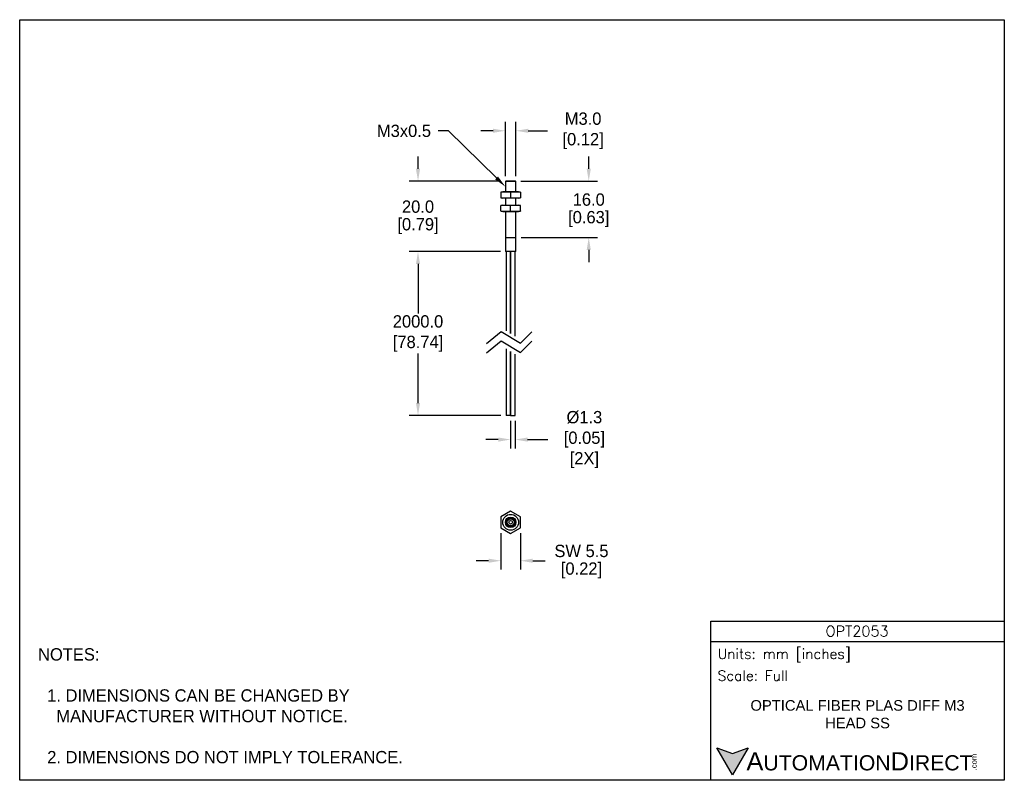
# Model space of a CAD drawing. Header units: inches. Extents: x 0 to 279, y 0 to 216.
import ezdxf
from ezdxf import colors
from ezdxf.entities.mleader import LeaderData, LeaderLine
from ezdxf.math import Vec2, Vec3

# ---------------------------------------------------------------- set-up
doc = ezdxf.new("R2010")
doc.units = ezdxf.units.IN
doc.header["$LTSCALE"] = 10
doc.header["$MEASUREMENT"] = 0
for name, color, linetype in [('DIMENSIONS', 140, 'Continuous'), ('DV2_0', 7, 'Continuous'), ('TEXT', 140, 'Continuous')]:
    doc.layers.add(name, color=color, linetype=linetype)
doc.styles.add('ROMANS', font='romans.shx')
doc.styles.add('型式1', font='txt')
doc.dimstyles.get("Standard").update_dxf_attribs({"dimtxt": 3.5, "dimasz": 3.5, "dimexe": 2.5, "dimexo": 1.5, "dimgap": 1, "dimtad": 0, "dimtih": 1, "dimtoh": 1, "dimdec": 1, "dimzin": 0, "dimdsep": 46, "dimtxsty": 'Standard', "dimcen": 0, "dimadec": 0, "dimazin": 0, "dimtfac": 1, "dimtdec": 1, "dimtofl": 0, "dimtmove": 0, "dimatfit": 3, "dimfxl": 1, "dimtolj": 1, "dimtzin": 0, "dimarcsym": 0})

# ---------------------------------------------------------------- blocks, each defined once
blk = doc.blocks.new('SE1')
at = {"layer": 'DV2_0', "color": 7, "linetype": 'Continuous'}
for p, q in [((159.36, 82.16), (153.86, 78.99)), ((153.86, 78.99), (153.86, 72.64)), ((164.86, 78.99), (159.36, 82.16)), ((164.86, 72.64), (164.86, 78.99)), ((153.86, 72.64), (159.36, 69.46)), ((159.36, 69.46), (164.86, 72.64))]:
    blk.add_line(p, q, dxfattribs=at)
for radius in [4.5, 3, 2.8, 2, 1.05]:
    blk.add_circle((159.36, 75.81), radius, dxfattribs=at)
blk.add_arc((159.36, 75.81), 2.39, 255, 195, dxfattribs=at)
blk = doc.blocks.new('*D8')
at = {"layer": 'DEFPOINTS', "color": 0, "transparency": 16777216}
for p in [(140.72, 170.07), (161.48, 170.07), (140.82, 154.07)]:
    blk.add_point(p, dxfattribs=at)
at = {"layer": 'DIMENSIONS', "color": 0, "lineweight": -2, "transparency": 16777216}
for p, q in [((161.48, 173.57), (161.48, 177.07)), ((142.22, 170.07), (163.98, 170.07)), ((142.32, 154.07), (163.98, 154.07)), ((161.48, 150.57), (161.48, 147.07))]:
    blk.add_line(p, q, dxfattribs=at)
at = {"layer": 'DIMENSIONS', "color": 0, "transparency": 16777216}
for points in [[(160.89, 173.57), (162.06, 173.57), (161.48, 170.07)], [(160.89, 150.57), (162.06, 150.57), (161.48, 154.07)]]:
    blk.add_solid(points, dxfattribs=at)
at = {"layer": 'DIMENSIONS', "color": 0, "transparency": 16777216, "char_height": 3.5, "attachment_point": 5}
for s, insert in [('\\A1;16.0', (161.48, 164.82)), ('\\A1;[0.63]', (161.48, 159.32))]:
    blk.add_mtext(s, dxfattribs=dict(at, insert=insert))
blk = doc.blocks.new('*D9')
at = {"layer": 'DEFPOINTS', "color": 0, "transparency": 16777216}
for p in [(139.32, 103.57), (140.62, 103.57), (140.62, 96.72)]:
    blk.add_point(p, dxfattribs=at)
at = {"layer": 'DIMENSIONS', "color": 0, "lineweight": -2, "transparency": 16777216}
for p, q in [((139.32, 102.07), (139.32, 94.22)), ((140.62, 102.07), (140.62, 94.22)), ((135.82, 96.72), (132.32, 96.72)), ((144.12, 96.72), (149.84, 96.72))]:
    blk.add_line(p, q, dxfattribs=at)
at = {"layer": 'DIMENSIONS', "color": 0, "transparency": 16777216}
for points in [[(135.82, 97.3), (135.82, 96.13), (139.32, 96.72)], [(144.12, 97.3), (144.12, 96.13), (140.62, 96.72)]]:
    blk.add_solid(points, dxfattribs=at)
at = {"layer": 'DIMENSIONS', "color": 0, "transparency": 16777216, "insert": (159.59, 96.72), "char_height": 3.5, "attachment_point": 5}
blk.add_mtext('\\A1; %%C1.3\\P [0.05]\\P [2X]', dxfattribs=at)
blk = doc.blocks.new('*D10')
at = {"layer": 'DEFPOINTS', "color": 0, "transparency": 16777216}
for p in [(136.57, 71.64), (142.07, 71.64), (142.07, 62.33)]:
    blk.add_point(p, dxfattribs=at)
at = {"layer": 'DIMENSIONS', "color": 0, "lineweight": -2, "transparency": 16777216}
for p, q in [((136.57, 70.14), (136.57, 59.83)), ((142.07, 70.14), (142.07, 59.83)), ((133.07, 62.33), (129.57, 62.33)), ((145.57, 62.33), (149.07, 62.33))]:
    blk.add_line(p, q, dxfattribs=at)
at = {"layer": 'DIMENSIONS', "color": 0, "transparency": 16777216}
for points in [[(133.07, 62.91), (133.07, 61.75), (136.57, 62.33)], [(145.57, 62.91), (145.57, 61.75), (142.07, 62.33)]]:
    blk.add_solid(points, dxfattribs=at)
at = {"layer": 'DIMENSIONS', "color": 0, "transparency": 16777216, "char_height": 3.5, "attachment_point": 5}
for s, insert in [('\\A1;SW 5.5', (159.41, 65.08)), ('\\A1;[0.22]', (159.41, 59.58))]:
    blk.add_mtext(s, dxfattribs=dict(at, insert=insert))
blk = doc.blocks.new('*D11')
at = {"layer": 'DEFPOINTS', "color": 0, "transparency": 16777216}
for p in [(113.03, 170.07), (137.92, 170.07), (137.92, 150.07)]:
    blk.add_point(p, dxfattribs=at)
at = {"layer": 'DIMENSIONS', "color": 0, "lineweight": -2, "transparency": 16777216}
for p, q in [((113.03, 173.57), (113.03, 177.07)), ((136.42, 170.07), (110.53, 170.07)), ((136.42, 150.07), (110.53, 150.07)), ((113.03, 146.57), (113.03, 143.07))]:
    blk.add_line(p, q, dxfattribs=at)
at = {"layer": 'DIMENSIONS', "color": 0, "transparency": 16777216}
for points in [[(112.44, 173.57), (113.61, 173.57), (113.03, 170.07)], [(112.44, 146.57), (113.61, 146.57), (113.03, 150.07)]]:
    blk.add_solid(points, dxfattribs=at)
at = {"layer": 'DIMENSIONS', "color": 0, "transparency": 16777216, "char_height": 3.5, "attachment_point": 5}
for s, insert in [('\\A1;20.0', (113.03, 162.82)), ('\\A1;[0.79]', (113.03, 157.32))]:
    blk.add_mtext(s, dxfattribs=dict(at, insert=insert))
blk = doc.blocks.new('*D12')
at = {"layer": 'DEFPOINTS', "color": 0, "transparency": 16777216}
for p in [(137.92, 150.07), (113.03, 103.57), (138.02, 103.57)]:
    blk.add_point(p, dxfattribs=at)
at = {"layer": 'DIMENSIONS', "color": 0, "lineweight": -2, "transparency": 16777216}
for p, q in [((136.42, 150.07), (110.53, 150.07)), ((113.03, 146.57), (113.03, 132.48)), ((113.03, 107.07), (113.03, 121.15)), ((136.52, 103.57), (110.53, 103.57))]:
    blk.add_line(p, q, dxfattribs=at)
at = {"layer": 'DIMENSIONS', "color": 0, "transparency": 16777216}
for points in [[(112.44, 146.57), (113.61, 146.57), (113.03, 150.07)], [(112.44, 107.07), (113.61, 107.07), (113.03, 103.57)]]:
    blk.add_solid(points, dxfattribs=at)
at = {"layer": 'DIMENSIONS', "color": 0, "transparency": 16777216, "insert": (113.03, 126.82), "char_height": 3.5, "attachment_point": 5}
blk.add_mtext('\\A1;2000.0\\P[78.74]', dxfattribs=at)
blk = doc.blocks.new('*D13')
at = {"layer": 'DEFPOINTS', "color": 0, "transparency": 16777216}
for p in [(140.82, 184.37), (137.82, 169.97), (140.82, 169.97)]:
    blk.add_point(p, dxfattribs=at)
at = {"layer": 'DIMENSIONS', "color": 0, "lineweight": -2, "transparency": 16777216}
for p, q in [((137.82, 171.47), (137.82, 186.87)), ((140.82, 171.47), (140.82, 186.87)), ((134.32, 184.37), (130.82, 184.37)), ((144.32, 184.37), (149.77, 184.37))]:
    blk.add_line(p, q, dxfattribs=at)
at = {"layer": 'DIMENSIONS', "color": 0, "transparency": 16777216}
for points in [[(134.32, 184.95), (134.32, 183.79), (137.82, 184.37)], [(144.32, 184.95), (144.32, 183.79), (140.82, 184.37)]]:
    blk.add_solid(points, dxfattribs=at)
at = {"layer": 'DIMENSIONS', "color": 0, "transparency": 16777216, "insert": (159.23, 184.37), "char_height": 3.5, "attachment_point": 5}
blk.add_mtext('\\A1; M3.0\\P [0.12]', dxfattribs=at)

msp = doc.modelspace()

# ---------------------------------------------------------------- hatches: boundary and pattern name
at = {"layer": 'TEXT'}
msp.add_hatch(color=256, dxfattribs=at).paths.add_polyline_path([(206.74, 9.21), (202.31, 7.59), (197.87, 9.21), (202.31, 1.53)])

# ---------------------------------------------------------------- linework, layer by layer
for p, q in [((137.92, 170.07), (137.82, 169.97)), ((140.82, 169.97), (137.82, 169.97)), ((137.82, 169.97), (137.82, 167.07)), ((140.72, 170.07), (137.92, 170.07)), ((140.82, 169.97), (140.72, 170.07)), ((140.82, 167.07), (140.82, 169.97)), ((137.07, 167.07), (136.57, 166.98)), ((136.57, 166.9), (136.57, 166.98)), ((136.57, 166.9), (136.57, 165.43)), ((136.57, 165.43), (136.57, 165.35)), ((136.57, 165.35), (137.07, 165.27)), ((141.57, 167.07), (137.07, 167.07)), ((141.57, 165.27), (137.07, 165.27)), ((137.82, 165.27), (137.82, 163.27)), ((139.32, 166.9), (139.32, 165.43)), ((140.82, 163.27), (140.82, 165.27)), ((142.07, 166.98), (141.57, 167.07)), ((141.57, 165.27), (142.07, 165.35)), ((142.07, 166.9), (142.07, 166.98)), ((142.07, 166.9), (142.07, 165.43)), ((142.07, 165.43), (142.07, 165.35)), ((137.07, 163.27), (136.57, 163.18)), ((136.57, 163.1), (136.57, 163.18)), ((136.57, 161.63), (136.57, 163.1)), ((137.07, 163.27), (141.57, 163.27)), ((139.32, 161.63), (139.32, 163.1)), ((142.07, 163.18), (141.57, 163.27)), ((142.07, 163.1), (142.07, 163.18)), ((142.07, 161.63), (142.07, 163.1)), ((136.57, 161.63), (136.57, 161.55)), ((136.57, 161.55), (137.07, 161.47)), ((137.07, 161.47), (141.57, 161.47)), ((137.82, 161.47), (137.82, 150.17)), ((140.82, 150.17), (140.82, 161.47)), ((141.57, 161.47), (142.07, 161.55)), ((142.07, 161.63), (142.07, 161.55)), ((137.82, 154.07), (140.82, 154.07)), ((137.82, 150.17), (140.82, 150.17)), ((137.82, 150.17), (137.92, 150.07)), ((140.72, 150.07), (137.92, 150.07)), ((138.02, 150.07), (138.02, 127.6)), ((139.32, 150.07), (139.32, 126.82)), ((139.32, 126.82), (139.32, 150.07)), ((140.62, 126.03), (140.62, 150.07)), ((140.72, 150.07), (140.82, 150.17)), ((138.02, 122.48), (138.02, 103.57)), ((139.32, 103.57), (139.32, 121.7)), ((139.32, 121.7), (139.32, 103.57)), ((140.62, 103.57), (140.62, 120.92)), ((139.32, 103.57), (138.02, 103.57)), ((139.32, 103.57), (140.62, 103.57))]:
    msp.add_line(p, q)
for centre, start, end in [((137.95, 154.34), 83.7546, 96.2454), ((137.95, 177.99), 263.7546, 276.2454), ((140.7, 154.34), 83.7546, 96.2454), ((140.7, 177.99), 263.7546, 276.2454), ((137.95, 150.54), 83.7546, 96.2454), ((140.7, 150.54), 83.7546, 96.2454), ((137.95, 174.19), 263.7546, 276.2454), ((140.7, 174.19), 263.7546, 276.2454)]:
    msp.add_arc(centre, 12.64, start, end)
at = {"layer": 'DEFPOINTS'}
msp.add_lwpolyline([(0, 215.9), (279.4, 215.9), (279.4, 0), (0, 0)], close=True, dxfattribs=at)
at = {"layer": 'DIMENSIONS'}
for points in [[(132.47, 124.01), (136.58, 127.39), (142.07, 124.09), (145.29, 127.31)], [(132.47, 121.35), (136.58, 124.73), (142.07, 121.43), (145.29, 124.65)]]:
    msp.add_lwpolyline(points, dxfattribs=at)
at = {"layer": 'TEXT'}
msp.add_line((196.09, 39.42), (279.4, 39.42), dxfattribs=at)
for points in [[(196.09, 0), (196.09, 45.17), (279.4, 45.17), (279.4, 0)], [(206.74, 9.21), (202.31, 1.53), (197.87, 9.21), (202.31, 7.59)]]:
    msp.add_lwpolyline(points, close=True, dxfattribs=at)

# ---------------------------------------------------------------- block references
at = {"xscale": 0.5, "yscale": 0.5, "zscale": 0.5}
msp.add_blockref('SE1', (59.64, 35.33), dxfattribs=at)

# ---------------------------------------------------------------- texts
at = {"layer": 'TEXT'}
for s, insert, char_height, width, attachment_point, style in [('OPT2053', (237.62, 42.33), 3, 55.9017, 5, 'ROMANS'), (' Units: mm [inches]', (196.09, 35.43), 2.8712, 83.3079, 4, 'ROMANS'), (' Scale: Full', (196.09, 29.69), 2.8712, 83.3079, 4, 'ROMANS'), ('{\\fArial|b0|i0|c0|p34;     \\H1.2x;A\\H0.8333x;UTOMATION\\H1.2x;D\\H0.8333x;IRECT}', (197.87, 5.37), 4.3068, 72.9565, 4, '型式1')]:
    msp.add_mtext(s, dxfattribs=dict(at, insert=insert, char_height=char_height, width=width, attachment_point=attachment_point, style=style))
at = {"layer": 'TEXT', "insert": (5.21, 37.5), "char_height": 3.5, "attachment_point": 1}
msp.add_mtext_dynamic_manual_height_columns('NOTES:\\P\\P  1. DIMENSIONS CAN BE CHANGED BY      \\P    MANUFACTURER WITHOUT NOTICE.\\P\\P  2. DIMENSIONS DO NOT IMPLY TOLERANCE.', width=190.8823, gutter_width=1, heights=[0], dxfattribs=at)
at = {"layer": 'TEXT', "insert": (237.75, 18.74), "char_height": 3, "width": 66.5595, "attachment_point": 5}
msp.add_mtext('{\\fArial|b0|i0|c0|p34;OPTICAL FIBER PLAS DIFF M3 HEAD SS}', dxfattribs=at)
at = {"layer": 'TEXT', "insert": (270.01, 2.84), "char_height": 1.5505, "width": 4.5946, "attachment_point": 1, "rotation": 90, "style": '型式1'}
msp.add_mtext('{\\fArial|b0|i0|c0|p34;.com}', dxfattribs=at)

# ---------------------------------------------------------------- dimensions: what is measured, and where the dimension line sits
at = {"layer": 'DIMENSIONS'}
for base, p1, p2, text, picture, middle in [((140.82, 184.37), (137.82, 169.97), (140.82, 169.97), ' M<>', '*D13', (159.23, 184.37)), ((140.62, 96.72), (139.32, 103.57), (140.62, 103.57), ' %%C<>\\P [2X]', '*D9', (159.59, 96.72))]:
    dim = msp.add_linear_dim(base=base, p1=p1, p2=p2, text=text, dimstyle='Standard', override={"dimpost": '\\X'}, dxfattribs=at)
    dim.commit()
    dim.dimension.update_dxf_attribs({"geometry": picture, "text_midpoint": middle, "dimtype": 160})
for base, p1, p2, picture, middle in [((113.03, 170.07), (137.92, 150.07), (137.92, 170.07), '*D11', (113.03, 160.07)), ((161.48, 170.07), (140.82, 154.07), (140.72, 170.07), '*D8', (161.48, 162.07))]:
    dim = msp.add_linear_dim(base=base, p1=p1, p2=p2, angle=90, dimstyle='Standard', override={"dimpost": '\\X'}, dxfattribs=at)
    dim.commit()
    dim.dimension.update_dxf_attribs({"geometry": picture, "text_midpoint": middle})
dim = msp.add_linear_dim(base=(113.03, 103.57), p1=(137.92, 150.07), p2=(138.02, 103.57), angle=90, text='2000.0\\P[78.74]', dimstyle='Standard', override={"dimpost": '\\X'}, dxfattribs=at)
dim.commit()
dim.dimension.update_dxf_attribs({"geometry": '*D12', "text_midpoint": (113.03, 126.82)})
dim = msp.add_linear_dim(base=(142.07, 62.33), p1=(136.57, 71.64), p2=(142.07, 71.64), text='SW <>', dimstyle='Standard', override={"dimpost": '\\X'}, dxfattribs=at)
dim.commit()
dim.dimension.update_dxf_attribs({"geometry": '*D10', "text_midpoint": (159.41, 62.33)})

# ---------------------------------------------------------------- leaders
at = {"layer": 'TEXT'}
ml = msp.add_multileader_mtext('Standard', dxfattribs=at)
ml.set_content('M3x0.5', color=256)
ml.set_leader_properties()
ml.build(insert=Vec2(0, 0))
ml.multileader.update_dxf_attribs({"text_left_attachment_type": 2, "text_right_attachment_type": 2, "dogleg_length": 3, "arrow_head_size": 3.5})
ctx = ml.context
ctx.base_point, ctx.char_height, ctx.arrow_head_size, ctx.plane_origin = Vec3(97.8, 184.35), 3.5, 3.5, Vec3(137.82, 168.52)
ctx.left_attachment, ctx.right_attachment, ctx.text_align_type = 2, 2, 2
notes = []
notes.append((ctx, [(0, (1, 1, 0), (121.72, 184.35), (-1, 0), 3, [(0, [(137.82, 168.52)], 0, [])])]))
ctx.mtext.insert, ctx.mtext.alignment, ctx.mtext.flow_direction = Vec3(116.72, 186.1), 3, 5
for ctx, leaders in notes:
    for number, flags, end, landing, length, lines in leaders:
        leader = LeaderData()
        leader.index, (leader.has_last_leader_line, leader.has_dogleg_vector, leader.attachment_direction) = number, flags
        leader.last_leader_point, leader.dogleg_vector, leader.dogleg_length = Vec3(end), Vec3(landing), length
        for number, points, colour, breaks in lines:
            line = LeaderLine()
            line.index, line.vertices, line.color, line.breaks = number, Vec3.list(points), colors.encode_raw_color(colour), breaks
            leader.lines.append(line)
        ctx.leaders.append(leader)

doc.saveas('drawing.dxf')
